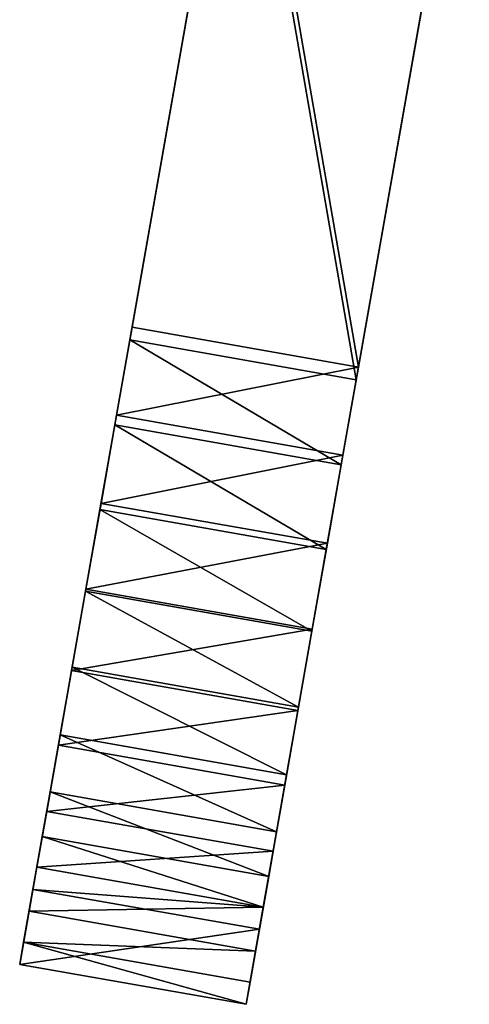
# Model space of a CAD drawing. Header units: metres. Extents: x -786 to -630, y -269 to -21.
# Tile 1 of 3: x -692 to -635, y -269 to -145. Entities that reach past the tile are written whole.
import ezdxf

# ---------------------------------------------------------------- set-up
doc = ezdxf.new("R2010")
doc.units = ezdxf.units.M

msp = doc.modelspace()

# ---------------------------------------------------------------- linework, layer by layer
at = {"layer": 'None'}
for points in [[(-677.634216, -183.693466, 221.785828), (-663.660889, -104.447044, 208.374344), (-663.946411, -106.066063, 198.510406)], [(-663.660889, -104.447044, 208.374344), (-677.634216, -183.693466, 221.785828), (-649.074768, -188.729263, 221.785828)], [(-635.101501, -109.482841, 208.374344), (-663.660889, -104.447044, 208.374344), (-649.074768, -188.729263, 221.785828)], [(-663.946411, -106.066063, 198.510406), (-677.919678, -185.312485, 211.92189), (-677.634216, -183.693466, 221.785828)], [(-649.360229, -190.348282, 211.92189), (-677.919678, -185.312485, 211.92189), (-663.946411, -106.066063, 198.510406)], [(-635.386963, -111.10186, 198.510406), (-649.360229, -190.348282, 211.92189), (-663.946411, -106.066063, 198.510406)], [(-635.101501, -109.482841, 208.374344), (-649.074768, -188.729263, 221.785828), (-635.386963, -111.10186, 198.510406)], [(-635.386963, -111.10186, 198.510406), (-649.074768, -188.729263, 221.785828), (-649.360229, -190.348282, 211.92189)], [(-677.919678, -185.312485, 211.92189), (-679.59375, -194.806793, 222.7379), (-677.634216, -183.693466, 221.785828)], [(-649.074768, -188.729263, 221.785828), (-677.634216, -183.693466, 221.785828), (-679.59375, -194.806793, 222.7379)], [(-677.919678, -185.312485, 211.92189), (-679.810242, -196.034393, 212.729523), (-679.59375, -194.806793, 222.7379)], [(-679.810242, -196.034393, 212.729523), (-677.919678, -185.312485, 211.92189), (-651.250793, -201.07019, 212.729523)], [(-677.919678, -185.312485, 211.92189), (-649.360229, -190.348282, 211.92189), (-651.250793, -201.07019, 212.729523)], [(-651.034363, -199.84259, 222.7379), (-649.074768, -188.729263, 221.785828), (-679.59375, -194.806793, 222.7379)], [(-649.074768, -188.729263, 221.785828), (-651.034363, -199.84259, 222.7379), (-649.360229, -190.348282, 211.92189)], [(-649.360229, -190.348282, 211.92189), (-651.034363, -199.84259, 222.7379), (-651.250793, -201.07019, 212.729523)], [(-679.810242, -196.034393, 212.729523), (-681.554382, -205.925873, 221.857803), (-679.59375, -194.806793, 222.7379)], [(-651.034363, -199.84259, 222.7379), (-679.59375, -194.806793, 222.7379), (-681.554382, -205.925873, 221.857803)], [(-679.810242, -196.034393, 212.729523), (-681.694885, -206.722931, 211.551025), (-681.554382, -205.925873, 221.857803)], [(-681.694885, -206.722931, 211.551025), (-679.810242, -196.034393, 212.729523), (-653.135498, -211.758728, 211.551025)], [(-679.810242, -196.034393, 212.729523), (-651.250793, -201.07019, 212.729523), (-653.135498, -211.758728, 211.551025)], [(-652.994934, -210.96167, 221.857803), (-651.034363, -199.84259, 222.7379), (-681.554382, -205.925873, 221.857803)], [(-651.034363, -199.84259, 222.7379), (-652.994934, -210.96167, 221.857803), (-651.250793, -201.07019, 212.729523)], [(-651.250793, -201.07019, 212.729523), (-652.994934, -210.96167, 221.857803), (-653.135498, -211.758728, 211.551025)], [(-681.694885, -206.722931, 211.551025), (-683.464661, -216.759674, 219.168564), (-681.554382, -205.925873, 221.857803)], [(-652.994934, -210.96167, 221.857803), (-681.554382, -205.925873, 221.857803), (-683.464661, -216.759674, 219.168564)], [(-681.694885, -206.722931, 211.551025), (-683.511292, -217.024246, 208.4254), (-683.464661, -216.759674, 219.168564)], [(-683.511292, -217.024246, 208.4254), (-681.694885, -206.722931, 211.551025), (-654.951904, -222.060043, 208.4254)], [(-681.694885, -206.722931, 211.551025), (-653.135498, -211.758728, 211.551025), (-654.951904, -222.060043, 208.4254)], [(-654.905212, -221.795471, 219.168564), (-652.994934, -210.96167, 221.857803), (-683.464661, -216.759674, 219.168564)], [(-652.994934, -210.96167, 221.857803), (-654.905212, -221.795471, 219.168564), (-653.135498, -211.758728, 211.551025)], [(-653.135498, -211.758728, 211.551025), (-654.905212, -221.795471, 219.168564), (-654.951904, -222.060043, 208.4254)], [(-683.511292, -217.024246, 208.4254), (-685.274658, -227.024628, 214.740601), (-683.464661, -216.759674, 219.168564)], [(-654.905212, -221.795471, 219.168564), (-683.464661, -216.759674, 219.168564), (-685.274658, -227.024628, 214.740601)], [(-683.511292, -217.024246, 208.4254), (-685.19928, -226.59726, 203.456116), (-685.274658, -227.024628, 214.740601)], [(-685.19928, -226.59726, 203.456116), (-683.511292, -217.024246, 208.4254), (-656.639893, -231.633057, 203.456116)], [(-683.511292, -217.024246, 208.4254), (-654.951904, -222.060043, 208.4254), (-656.639893, -231.633057, 203.456116)], [(-656.71521, -232.060425, 214.740601), (-654.905212, -221.795471, 219.168564), (-685.274658, -227.024628, 214.740601)], [(-654.905212, -221.795471, 219.168564), (-656.71521, -232.060425, 214.740601), (-654.951904, -222.060043, 208.4254)], [(-654.951904, -222.060043, 208.4254), (-656.71521, -232.060425, 214.740601), (-656.639893, -231.633057, 203.456116)], [(-685.19928, -226.59726, 203.456116), (-686.936951, -236.452072, 208.689789), (-685.274658, -227.024628, 214.740601)], [(-685.19928, -226.59726, 203.456116), (-686.703003, -235.125076, 196.807724), (-686.936951, -236.452072, 208.689789)], [(-656.71521, -232.060425, 214.740601), (-685.274658, -227.024628, 214.740601), (-686.936951, -236.452072, 208.689789)], [(-686.703003, -235.125076, 196.807724), (-685.19928, -226.59726, 203.456116), (-658.143555, -240.160873, 196.807724)], [(-685.19928, -226.59726, 203.456116), (-656.639893, -231.633057, 203.456116), (-658.143555, -240.160873, 196.807724)], [(-658.377502, -241.487869, 208.689789), (-656.71521, -232.060425, 214.740601), (-686.936951, -236.452072, 208.689789)], [(-656.71521, -232.060425, 214.740601), (-658.377502, -241.487869, 208.689789), (-656.639893, -231.633057, 203.456116)], [(-656.639893, -231.633057, 203.456116), (-658.377502, -241.487869, 208.689789), (-658.143555, -240.160873, 196.807724)], [(-686.703003, -235.125076, 196.807724), (-688.408081, -244.795242, 201.174484), (-686.936951, -236.452072, 208.689789)], [(-686.703003, -235.125076, 196.807724), (-687.972595, -242.325333, 188.700317), (-688.408081, -244.795242, 201.174484)], [(-687.972595, -242.325333, 188.700317), (-686.703003, -235.125076, 196.807724), (-659.413147, -247.36113, 188.700317)], [(-686.703003, -235.125076, 196.807724), (-658.143555, -240.160873, 196.807724), (-659.413147, -247.36113, 188.700317)], [(-658.377502, -241.487869, 208.689789), (-686.936951, -236.452072, 208.689789), (-688.408081, -244.795242, 201.174484)], [(-658.377502, -241.487869, 208.689789), (-659.848633, -249.831039, 201.174484), (-658.143555, -240.160873, 196.807724)], [(-658.143555, -240.160873, 196.807724), (-659.848633, -249.831039, 201.174484), (-659.413147, -247.36113, 188.700317)], [(-659.848633, -249.831039, 201.174484), (-658.377502, -241.487869, 208.689789), (-688.408081, -244.795242, 201.174484)], [(-687.972595, -242.325333, 188.700317), (-689.649536, -251.83577, 192.391434), (-688.408081, -244.795242, 201.174484)], [(-687.972595, -242.325333, 188.700317), (-688.966064, -247.959671, 179.402298), (-689.649536, -251.83577, 192.391434)], [(-688.966064, -247.959671, 179.402298), (-687.972595, -242.325333, 188.700317), (-660.406616, -252.995468, 179.402298)], [(-687.972595, -242.325333, 188.700317), (-659.413147, -247.36113, 188.700317), (-660.406616, -252.995468, 179.402298)], [(-659.848633, -249.831039, 201.174484), (-688.408081, -244.795242, 201.174484), (-689.649536, -251.83577, 192.391434)], [(-690.628784, -257.389374, 182.570496), (-688.966064, -247.959671, 179.402298), (-691.32019, -261.310699, 171.968735)], [(-688.966064, -247.959671, 179.402298), (-689.650513, -251.841537, 169.221527), (-691.32019, -261.310699, 171.968735)], [(-688.966064, -247.959671, 179.402298), (-690.628784, -257.389374, 182.570496), (-689.649536, -251.83577, 192.391434)], [(-689.650513, -251.841537, 169.221527), (-688.966064, -247.959671, 179.402298), (-661.091125, -256.87735, 169.221527)], [(-688.966064, -247.959671, 179.402298), (-660.406616, -252.995468, 179.402298), (-661.091125, -256.87735, 169.221527)], [(-659.848633, -249.831039, 201.174484), (-661.090088, -256.871552, 192.391434), (-659.413147, -247.36113, 188.700317)], [(-659.413147, -247.36113, 188.700317), (-661.090088, -256.871552, 192.391434), (-660.406616, -252.995468, 179.402298)], [(-661.090088, -256.871552, 192.391434), (-659.848633, -249.831039, 201.174484), (-689.649536, -251.83577, 192.391434)], [(-691.32019, -261.310699, 171.968735), (-689.650513, -251.841537, 169.221527), (-691.811829, -264.098724, 162.060104)], [(-689.650513, -251.841537, 169.221527), (-690.142151, -254.629578, 159.312897), (-691.811829, -264.098724, 162.060104)], [(-661.090088, -256.871552, 192.391434), (-689.649536, -251.83577, 192.391434), (-690.628784, -257.389374, 182.570496)], [(-690.142151, -254.629578, 159.312897), (-689.650513, -251.841537, 169.221527), (-661.091125, -256.87735, 169.221527)], [(-660.406616, -252.995468, 179.402298), (-662.069336, -262.425171, 182.570496), (-662.760803, -266.346497, 171.968735)], [(-660.406616, -252.995468, 179.402298), (-662.760803, -266.346497, 171.968735), (-661.091125, -256.87735, 169.221527)], [(-661.090088, -256.871552, 192.391434), (-662.069336, -262.425171, 182.570496), (-660.406616, -252.995468, 179.402298)], [(-691.811829, -264.098724, 162.060104), (-690.142151, -254.629578, 159.312897), (-661.582703, -259.665375, 159.312897)], [(-661.582703, -259.665375, 159.312897), (-690.142151, -254.629578, 159.312897), (-661.091125, -256.87735, 169.221527)], [(-662.069336, -262.425171, 182.570496), (-661.090088, -256.871552, 192.391434), (-690.628784, -257.389374, 182.570496)], [(-662.760803, -266.346497, 171.968735), (-663.25238, -269.134521, 162.060104), (-661.091125, -256.87735, 169.221527)], [(-661.091125, -256.87735, 169.221527), (-663.25238, -269.134521, 162.060104), (-661.582703, -259.665375, 159.312897)], [(-662.069336, -262.425171, 182.570496), (-690.628784, -257.389374, 182.570496), (-691.32019, -261.310699, 171.968735)], [(-663.25238, -269.134521, 162.060104), (-691.811829, -264.098724, 162.060104), (-661.582703, -259.665375, 159.312897)], [(-691.32019, -261.310699, 171.968735), (-691.811829, -264.098724, 162.060104), (-663.25238, -269.134521, 162.060104)], [(-662.760803, -266.346497, 171.968735), (-662.069336, -262.425171, 182.570496), (-691.32019, -261.310699, 171.968735)], [(-662.760803, -266.346497, 171.968735), (-691.32019, -261.310699, 171.968735), (-663.25238, -269.134521, 162.060104)]]:
    msp.add_3dface(points, dxfattribs=at)

doc.saveas('drawing.dxf')
